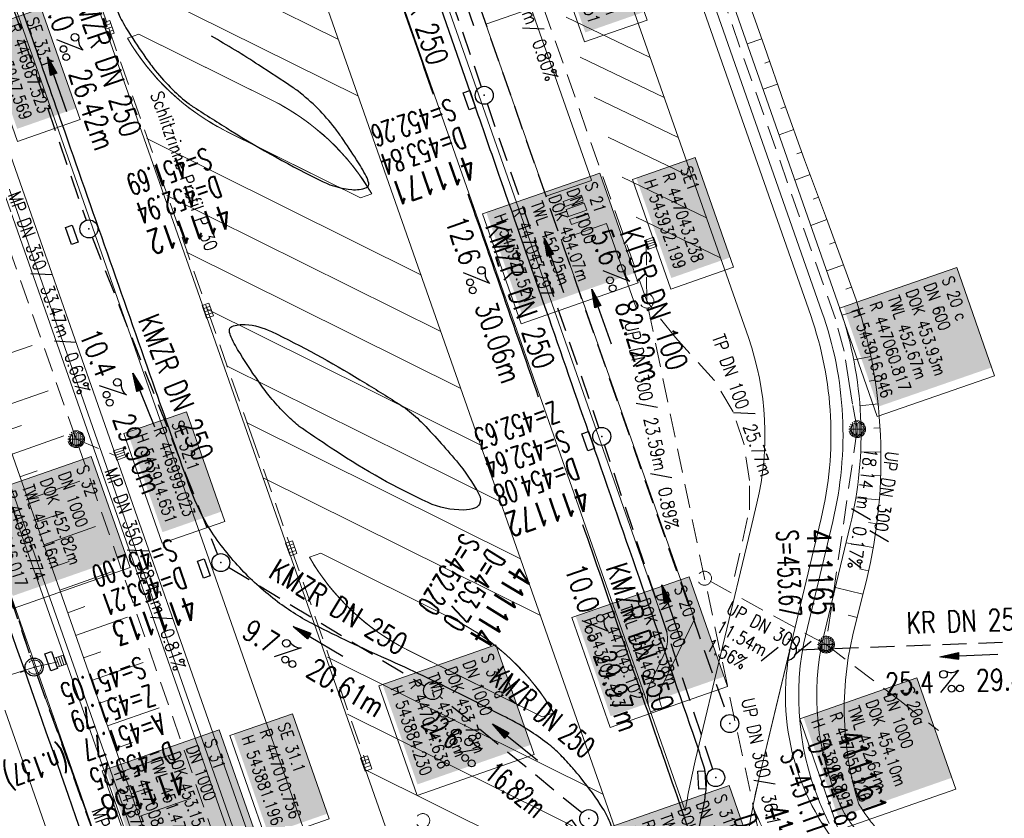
# Model space of a CAD drawing. Extents: x 232973 to 447511, y -373687 to 444035.
# Tile 34 of 40: x 446991 to 447073, y 443884 to 443951. Entities that reach past the tile are written whole.
import ezdxf
from ezdxf.enums import TextEntityAlignment as Align

# ---------------------------------------------------------------- set-up
doc = ezdxf.new("R2010")
doc.units = 0
doc.header["$LTSCALE"] = 2
doc.header["$MEASUREMENT"] = 0
doc.linetypes.add('AUSGEZOGEN', pattern=[0])
doc.linetypes.add('GESTRICH-X2', pattern=[1.5, 1, -0.5])
doc.layers.get('0').update_dxf_attribs({"linetype": 'AUSGEZOGEN'})
for name, color, linetype in [('Beschriftung', 7, 'CONTINUOUS'), ('FBR', 8, 'CONTINUOUS'), ('GLOBAL', 7, 'CONTINUOUS'), ('Hintergrund', 7, 'CONTINUOUS'), ('Hintergrundplan', 7, 'CONTINUOUS'), ('KANAL', 7, 'GESTRICH-X2'), ('PFEIL', 7, 'CONTINUOUS'), ('SCHACHTNR', 6, 'CONTINUOUS'), ('SCHLITZRINNE', 8, 'AUSGEZOGEN'), ('SCHSYMBOL', 7, 'AUSGEZOGEN'), ('STRASSE', 8, 'CONTINUOUS'), ('TEXTO', 4, 'CONTINUOUS'), ('TEXTU', 4, 'CONTINUOUS')]:
    doc.layers.add(name, color=color, linetype=linetype)
doc.styles.add('14059', font='txt_____.ttf', dxfattribs={"width": 0.8, "height": 1})
doc.styles.add('905', font='txt_____.ttf', dxfattribs={"width": 0.8, "height": 1})
doc.styles.add('ROMANS', font='romans.shx', dxfattribs={"width": 0.8})

# ---------------------------------------------------------------- blocks, each defined once
blk = doc.blocks.new('GST')
at = {"color": 0}
blk.add_circle((0, 0), 0.75, dxfattribs=at)
blk.add_point((0, 0), dxfattribs=at)
blk = doc.blocks.new('13')
blk.add_lwpolyline([(0.755, 1.218), (-0.748, 1.218), (-0.748, 1.801), (0.755, 1.801)], close=True)
at = {"rotation": 180}
blk.add_blockref('GST', (0, 0), dxfattribs=at)
blk = doc.blocks.new('PROM')
blk.add_line((1.566, 1.817), (0.019, 0.015))
for centre, radius in [((0.317, 1.51), 0.317), ((0.943, 0.291), 0.283), ((1.645, 0.287), 0.283)]:
    blk.add_circle(centre, radius)
blk.add_arc((0.992, 2.682), 1.033, 239.14139, 303.35492)
blk = doc.blocks.new('PFEIL2')
at = {"color": 0}
for p, q in [((0.88, 0.002), (-2.401, -0.012)), ((0.881, -0.271), (0.879, 0.276)), ((0.879, 0.276), (2.429, 0.009)), ((0.911, 0.27), (0.879, 0.265)), ((0.965, 0.261), (0.879, 0.246)), ((1.019, 0.252), (0.879, 0.228)), ((1.073, 0.242), (0.879, 0.209)), ((1.127, 0.233), (0.879, 0.191)), ((1.181, 0.224), (0.879, 0.172)), ((1.235, 0.214), (0.879, 0.154)), ((1.289, 0.205), (0.879, 0.135)), ((1.343, 0.196), (0.879, 0.117)), ((1.397, 0.187), (0.879, 0.098)), ((1.451, 0.177), (0.879, 0.08)), ((1.505, 0.168), (0.879, 0.061)), ((1.559, 0.159), (0.88, 0.043)), ((1.613, 0.149), (0.88, 0.024)), ((1.668, 0.14), (0.88, 0.006)), ((1.722, 0.131), (0.88, -0.013)), ((1.776, 0.121), (0.88, -0.031)), ((1.83, 0.112), (0.88, -0.05)), ((1.884, 0.103), (0.88, -0.068)), ((1.938, 0.094), (0.88, -0.087)), ((1.992, 0.084), (0.88, -0.105)), ((2.046, 0.075), (0.88, -0.124)), ((2.1, 0.066), (0.88, -0.142)), ((2.154, 0.056), (0.88, -0.161)), ((2.208, 0.047), (0.88, -0.179)), ((2.262, 0.038), (0.881, -0.198)), ((2.316, 0.029), (0.881, -0.216)), ((2.37, 0.019), (0.881, -0.235)), ((2.424, 0.01), (0.881, -0.253)), ((2.429, 0.009), (0.881, -0.271))]:
    blk.add_line(p, q, dxfattribs=at)
blk = doc.blocks.new('17')
blk.add_lwpolyline([(-0.755, -1.218), (0.748, -1.218), (0.748, -1.801), (-0.755, -1.801)], close=True)
blk.add_blockref('GST', (0, 0))
blk = doc.blocks.new('10')
blk.add_blockref('GST', (0, 0))
blk = doc.blocks.new('40')
at = {"color": 0}
blk.add_arc((0.025, 0.311), 0.91, 192.5363, 347.4637, dxfattribs=at)
blk.add_point((0, 0), dxfattribs=at)
blk = doc.blocks.new('SK-rechteck Mitt')
at = {"color": 18, "lineweight": 5, "true_color": 0x000000}
for p, q in [((-0.375, 0.2), (-0.375, -0.2)), ((-0.375, 0.2), (0.375, 0.2)), ((-0.1875, 0.2), (-0.1875, -0.2)), ((0, 0.2), (0, -0.2)), ((0.1875, 0.2), (0.1875, -0.2)), ((0.375, 0.2), (0.375, -0.2)), ((-0.375, -0.2), (0.375, -0.2))]:
    blk.add_line(p, q, dxfattribs=at)
blk = doc.blocks.new('SK-quadrat Rand')
at = {"color": 18, "lineweight": 5, "true_color": 0x000000}
for p, q in [((-0.4, 0.8), (-0.4, 0)), ((-0.4, 0.8), (0.4, 0.8)), ((-0.4, 0), (0.4, 0)), ((-0.2, 0.8), (-0.2, 0)), ((0, 0.8), (0, 0)), ((0.2, 0.8), (0.2, 0)), ((0.4, 0.8), (0.4, 0))]:
    blk.add_line(p, q, dxfattribs=at)
blk = doc.blocks.new('Muldenschacht')
at = {"color": 18, "lineweight": 5, "true_color": 0x000000}
for p, q in [((-0.599087, 0.002979), (-0.699187, 0.002979)), ((-0.569691, 0.188574), (-0.664892, 0.219507)), ((-0.492399, 0.083917), (-0.591181, 0.100105)), ((-0.484382, 0.356002), (-0.565365, 0.41484)), ((-0.444073, 0.230912), (-0.53319, 0.276499)), ((0.502013, 0.002979), (-0.498987, 0.002979)), ((0.474843, 0.165641), (-0.471817, 0.165641)), ((-0.350626, 0.358645), (-0.421053, 0.429778)), ((-0.351511, 0.488874), (-0.410348, 0.569857)), ((0.38186, 0.328304), (-0.378834, 0.328304)), ((-0.228204, 0.447647), (-0.274147, 0.536581)), ((-0.215015, 0.669384), (-0.184082, 0.574183)), ((-0.096655, 0.595502), (-0.080293, 0.496748)), ((0.001562, 0.503479), (0.001464, -0.497521)), ((0.001513, 0.703679), (0.001513, 0.603579)), ((0.093794, 0.596447), (0.078414, 0.497536)), ((0.218041, 0.669384), (0.187109, 0.574183)), ((0.271415, 0.539517), (0.226431, 0.450094)), ((0.413374, 0.569857), (0.354537, 0.488874)), ((0.425748, 0.42812), (0.355042, 0.357263)), ((0.447803, 0.22953), (0.537061, 0.27484)), ((0.568391, 0.41484), (0.487409, 0.356002)), ((0.4959, 0.080963), (0.594778, 0.096559)), ((0.572718, 0.188574), (0.667918, 0.219507)), ((0.602083, 0.008988), (0.702178, 0.00999)), ((-0.569691, -0.182617), (-0.664892, -0.21355)), ((-0.493148, -0.073251), (-0.59208, -0.088497)), ((-0.484382, -0.350045), (-0.565365, -0.408882)), ((-0.445326, -0.222488), (-0.534694, -0.267581)), ((0.474843, -0.159684), (-0.471817, -0.159684)), ((-0.352742, -0.35058), (-0.423593, -0.421292)), ((-0.351511, -0.482917), (-0.410348, -0.5639)), ((0.38186, -0.322346), (-0.378834, -0.322346)), ((-0.228006, -0.441793), (-0.273909, -0.530747)), ((-0.184082, -0.568226), (-0.215015, -0.663427)), ((-0.079489, -0.490923), (-0.095689, -0.589704)), ((0.001513, -0.597621), (0.001513, -0.697721)), ((0.079714, -0.491374), (0.095355, -0.590245)), ((0.187109, -0.568226), (0.218041, -0.663427)), ((0.271696, -0.533418), (0.226665, -0.444019)), ((0.354537, -0.482917), (0.413374, -0.5639)), ((0.426841, -0.421069), (0.355953, -0.350395)), ((0.446654, -0.225822), (0.535682, -0.271583)), ((0.487409, -0.350045), (0.568391, -0.408882)), ((0.496174, -0.073247), (0.595107, -0.088493)), ((0.572718, -0.182617), (0.667918, -0.21355))]:
    blk.add_line(p, q, dxfattribs=at)
for radius in [0.7007, 0.6006, 0.5005]:
    blk.add_circle((0.001513, 0.002979), radius, dxfattribs=at)
blk = doc.blocks.new('Schacht')
at = {"color": 18, "lineweight": 5, "true_color": 0x000000}
blk.add_circle((0, 0), 0.779, dxfattribs=at)
blk = doc.blocks.new('SK-quadrat Mitte')
at = {"color": 18, "lineweight": 5, "true_color": 0x000000}
for p, q in [((-0.4, 0.4), (-0.4, -0.4)), ((-0.4, 0.4), (0.4, 0.4)), ((-0.2, 0.4), (-0.2, -0.4)), ((0, 0.4), (0, -0.4)), ((0.2, 0.4), (0.2, -0.4)), ((0.4, 0.4), (0.4, -0.4)), ((-0.4, -0.4), (0.4, -0.4))]:
    blk.add_line(p, q, dxfattribs=at)

msp = doc.modelspace()

# ---------------------------------------------------------------- linework, layer by layer
at = {"layer": 'Beschriftung', "color": 18, "lineweight": 5, "true_color": 0x000000}
for points in [[(447040.177, 443959.942), (447043.324, 443950.934), (447038.1, 443949.109), (447034.954, 443958.117)], [(446992.863, 443951.909), (446996.1, 443942.642), (446990.876, 443940.817), (446987.639, 443950.085)], [(447047.336, 443939.481), (447050.53, 443930.339), (447045.306, 443928.514), (447042.112, 443937.656)], [(447039.382, 443938.187), (447042.578, 443929.04), (447032.823, 443925.632), (447029.627, 443934.78)], [(447069.126, 443930.317), (447072.247, 443921.291), (447062.482, 443917.914), (447059.36, 443926.94)], [(447004.96, 443918.301), (447008.154, 443909.158), (447002.93, 443907.334), (446999.737, 443916.476)], [(446997.032, 443914.575), (447000.266, 443905.316), (446990.511, 443901.908), (446987.277, 443911.168)], [(447046.82, 443904.549), (447050.013, 443895.407), (447040.258, 443891.999), (447037.065, 443901.141)], [(447030.733, 443898.867), (447033.926, 443889.725), (447024.171, 443886.318), (447020.978, 443895.46)], [(447065.787, 443896.119), (447069.025, 443886.852), (447059.27, 443883.444), (447056.032, 443892.712)], [(447013.788, 443893.134), (447016.85, 443884.368), (447011.627, 443882.543), (447008.565, 443891.309)], [(447007.687, 443891.783), (447010.925, 443882.515), (447001.169, 443879.108), (446997.932, 443888.375)], [(447050.148, 443887.151), (447053.385, 443877.883), (447043.63, 443874.476), (447040.393, 443883.743)]]:
    msp.add_lwpolyline(points, close=True, dxfattribs=at)
at = {"layer": 'FBR'}
for points in [[(447010.168, 443975.786, 0.003809), (447010.735, 443975.32, -0.0134), (447011.997, 443974.242, -0.03425), (447013.574, 443972.611, -0.021464), (447015.785, 443969.746, -0.019911), (447017.514, 443967.075, -0.044873), (447018.123, 443965.798, -0.004791), (447019.374, 443962.326, -0.000268), (447025.503, 443944.751, -0.000024)], [(446964.221, 443974.725, 0.000003), (446967.365, 443965.643, 0.00002), (446968.622, 443962.013, 0.001124), (446976.568, 443939.234, -0.000431), (446996.335, 443882.82)], [(447037.126, 443888.602, 0.013315), (447036.129, 443889.687, 0.039357), (447035, 443890.681, 0.016729), (447033.458, 443891.758, 0.021771), (447032.213, 443892.493, 0.00424), (447031.256, 443892.992, 0.001159), (447027.738, 443894.78, 0.012233), (447021.582, 443897.704, -0.012648), (447015.63, 443900.536, -0.04443), (447012.536, 443902.469, -0.040823), (447009.574, 443905.112, -0.048131), (447006.927, 443908.492, -0.056635), (447005.322, 443911.773, -0.000988), (447002.382, 443920.089, -0.000382), (446994.841, 443941.603, -0.000001), (446989.039, 443958.198, -0.000032)], [(447002.247, 443952.043, 0.061318), (447000.596, 443952.379, 0.101801), (446999.371, 443952.226, 0.364624), (446999.171, 443951.895, 0.075388), (446999.348, 443951.334, 0.027963), (447000.121, 443949.959, 0.009514), (447001.584, 443947.759, 0.019467), (447002.361, 443946.727, 0.027166), (447003.797, 443945.149, 0.031774), (447005.175, 443943.953, 0.020404), (447005.572, 443943.675, 0.002724), (447008.637, 443941.736, 0.026007), (447016.33, 443937.466, 0.092946), (447018.722, 443936.806, 0.109692)], [(447018.722, 443936.806, 0.109692), (447019.952, 443936.973, 0.379326), (447020.144, 443937.33, 0.06165), (447019.926, 443937.916, 0.024024), (447019.123, 443939.297, 0.0064), (447017.895, 443941.141, 0.014298), (447017.311, 443941.943, 0.031705), (447015.892, 443943.558, 0.031046), (447014.247, 443945.013, 0.018929), (447013.851, 443945.299, 0.002668), (447010.956, 443947.2, 0.014319), (447007.032, 443949.591, 0.096596)], [(447028.386, 443936.467, -0.00011), (447030.905, 443929.214, -0.000024), (447034.263, 443919.539, 0.00003)], [(447037.949, 443908.914, -0.000045), (447044.341, 443890.484, 0.00003), (447044.625, 443889.665, 0.001539)], [(447044.625, 443889.665, 0.000338), (447047.811, 443880.499, 0.001539), (447048.2, 443879.394, -0.000545), (447049.304, 443876.275, -0.023323), (447050.243, 443873.158, -0.004484), (447054.215, 443856.708, -0.047748), (447055.15, 443849.699, -0.025986), (447054.957, 443836.728)], [(447045.609, 443803.405, 0.011594), (447047.758, 443817.882, 0.018538), (447048.554, 443827.003, 0.018351), (447049.385, 443847.234, 0.028572), (447049.306, 443850.405, 0.033395), (447047.823, 443860.294, 0.029605), (447044.762, 443871.147, 0.000058), (447044.039, 443873.228, 0.000111), (447043.661, 443874.317, 0.00065), (447041.176, 443881.432, 0.001872), (447040.301, 443883.897, 0.056151), (447039.637, 443885.247, 0.027107), (447037.823, 443887.77, 0.009804), (447037.126, 443888.602, 0.039357)]]:
    msp.add_lwpolyline(points, format="xyb", dxfattribs=at)
msp.add_lwpolyline([(447008.532, 443925.049, -0.338877), (447008.746, 443925.402, -0.112775), (447009.859, 443925.568, -0.093522), (447012.031, 443924.984, -0.024827), (447019.409, 443920.962, -0.00337), (447022.456, 443919.071, -0.01375), (447023.187, 443918.582, -0.046002), (447024.503, 443917.453, -0.018177), (447027.436, 443914.198, -0.051198), (447029.339, 443911.384, -0.232737), (447029.367, 443910.599, -0.203185), (447029.044, 443910.299, -0.082499), (447028.011, 443910.109, -0.113197), (447025.079, 443910.728, -0.037981), (447017.369, 443915.033, -0.003211), (447014.61, 443916.887, -0.024951), (447014.269, 443917.145, -0.022007), (447013.224, 443918.103, -0.018661), (447012.088, 443919.328, -0.025539), (447011.172, 443920.51, -0.01199), (447009.416, 443923.166, -0.030332), (447008.684, 443924.506, -0.082682)], format="xyb", close=True, dxfattribs=at)
at = {"layer": 'Hintergrund', "color": 254, "lineweight": 15, "true_color": 0xcccccc}
for p, q in [((447009.525, 443990.581), (447043.523, 443893.539)), ((447045.348, 443870.165), (447006.636, 443980.671)), ((447019.867, 443888.459), (446989.648, 443974.719)), ((446994.618, 443960.744), (447017.622, 443949.313)), ((446996.187, 443956.056), (447019.279, 443944.581)), ((447033.67, 443951.908), (447038.69, 443937.58)), ((447036.573, 443951.184), (447043.582, 443947.812)), ((447029.895, 443950.585), (447034.914, 443936.258)), ((447052.865, 443949.36), (447051.664, 443948.94)), ((447037.742, 443947.848), (447044.751, 443944.476)), ((447053.528, 443947.473), (447053.127, 443947.332)), ((447054.191, 443945.586), (447052.987, 443945.162)), ((447038.911, 443944.511), (447045.92, 443941.139)), ((447054.857, 443943.7), (447054.455, 443943.555)), ((447055.534, 443941.818), (447054.312, 443941.379)), ((447001.657, 443941.053), (447024.524, 443929.691)), ((447040.08, 443941.175), (447047.089, 443937.803)), ((447056.211, 443939.936), (447055.798, 443939.788)), ((447041.249, 443937.838), (447048.258, 443934.466)), ((447056.899, 443938.058), (447055.639, 443937.592)), ((447003.315, 443936.321), (447026.156, 443924.972)), ((447057.593, 443936.182), (447057.162, 443936.023)), ((447042.418, 443934.501), (447049.427, 443931.129)), ((447042.417, 443926.942), (447039.952, 443933.976)), ((447058.287, 443934.307), (447056.961, 443933.819)), ((447058.977, 443932.43), (447058.525, 443932.263)), ((447004.972, 443931.59), (447027.805, 443920.244)), ((447059.668, 443930.552), (447058.283, 443930.043)), ((447060.355, 443928.674), (447059.885, 443928.502)), ((447006.63, 443926.858), (447029.462, 443915.513)), ((447060.999, 443926.782), (447059.566, 443926.355)), ((447061.525, 443924.852), (447061.052, 443924.735)), ((446987.785, 443922.314), (446992.104, 443923.828)), ((447061.962, 443922.901), (447060.533, 443922.615)), ((447008.287, 443922.126), (447031.119, 443910.781)), ((447062.308, 443920.931), (447061.821, 443920.857)), ((446989.108, 443918.539), (446993.426, 443920.052)), ((447062.563, 443918.947), (447061.049, 443918.788)), ((446989.769, 443916.652), (446991.208, 443917.156)), ((447009.945, 443917.394), (447032.78, 443906.048)), ((447062.726, 443916.954), (447062.196, 443916.923)), ((446990.43, 443914.764), (446994.748, 443916.277)), ((447062.797, 443914.956), (447061.107, 443914.935)), ((446996.147, 443886.373), (446986.746, 443913.184)), ((446991.092, 443912.877), (446992.531, 443913.381)), ((446991.754, 443910.99), (446996.07, 443912.503)), ((447011.343, 443912.791), (447034.442, 443901.314)), ((447062.776, 443912.956), (447062.172, 443912.976)), ((447062.663, 443910.959), (447060.71, 443911.115)), ((446992.416, 443909.102), (446993.854, 443909.607)), ((447062.458, 443908.97), (447061.753, 443909.059)), ((446993.077, 443907.215), (446997.392, 443908.728)), ((447062.161, 443906.992), (447059.905, 443907.384)), ((446993.739, 443905.328), (446995.177, 443905.832)), ((446994.401, 443903.44), (446998.714, 443904.953)), ((447061.774, 443905.03), (447061.004, 443905.201)), ((447061.302, 443903.087), (447059.013, 443903.659)), ((446995.063, 443901.553), (446996.5, 443902.057)), ((446995.725, 443899.666), (447000.037, 443901.178)), ((447060.817, 443901.147), (447060.06, 443901.336)), ((446996.386, 443897.778), (446997.824, 443898.282)), ((447016.716, 443897.838), (447039.646, 443886.444)), ((446997.048, 443895.891), (447001.359, 443897.402)), ((446997.71, 443894.004), (446999.147, 443894.507)), ((446998.372, 443892.116), (447002.681, 443893.627)), ((447043.523, 443893.539), (447046.499, 443885.045)), ((447018.376, 443893.104), (447041.302, 443881.713)), ((446999.034, 443890.229), (447000.47, 443890.732)), ((446999.695, 443888.342), (447004.003, 443889.852)), ((447036.817, 443880.034), (447019.863, 443888.458)), ((447000.355, 443886.453), (447001.792, 443886.954)), ((447004.575, 443862.188), (446996.147, 443886.373)), ((447001.013, 443884.565), (447005.328, 443886.069))]:
    msp.add_line(p, q, dxfattribs=at)
for points in [[(447046.805, 444003.628), (447046.986, 444003.13, -0.19886), (447046.817, 443999.308), (447041.281, 443987.448, 0.190887), (447041.061, 443983.771), (447041.704, 443981.817), (447043.418, 443977.119), (447044.887, 443972.247), (447046.311, 443967.482), (447047.948, 443962.813), (447049.687, 443958.124), (447051.439, 443953.439), (447053.089, 443948.72), (447054.748, 443944.003), (447056.44, 443939.298), (447058.176, 443934.608), (447059.902, 443929.915), (447060.741, 443927.618, -0.141917), (447061.404, 443903.495), (447060.688, 443900.632)], [(447057.833, 443898.727), (447060.246, 443908.81, 0.142317), (447059.382, 443926.905), (447038.512, 443986.484), (447045.542, 444001.103), (447044.893, 444002.959, 0.229036)], [(447043.523, 443893.539, -0.19895), (447043.651, 443895.831), (447044.72, 443898.052, 0.199097), (447044.847, 443900.345), (447012.828, 443991.737, 0.198723)], [(447012.828, 443991.737), (447044.847, 443900.345, -0.198904), (447044.72, 443898.052), (447043.651, 443895.831, 0.202571), (447043.523, 443893.539)], [(447051.928, 443908.425), (447052.464, 443910.668, 0.143957), (447051.759, 443924.471), (447029.821, 443987.091)], [(447055.121, 443845.014, 0.05367), (447052.643, 443864.807, -0.120248), (447052.678, 443887.932), (447057.814, 443909.392, 0.144021), (447056.948, 443926.303), (447035.851, 443986.511)], [(447056.366, 443899.042), (447058.787, 443909.159, 0.144187), (447057.889, 443926.633), (447036.916, 443986.497)], [(447000.039, 443949.436, 0.142623), (447008.15, 443941.737), (447019.439, 443936.127), (447020.39, 443936.46, 0.142623), (447012.282, 443944.15), (447000.985, 443949.764), (447000.038, 443949.436)], [(447000.985, 443949.764), (447000.039, 443949.434, 0.1465), (447008.414, 443941.606), (447019.439, 443936.127), (447020.389, 443936.461, 0.146324), (447012.02, 443944.28), (447000.985, 443949.763)], [(447036.177, 443932.654), (447047.259, 443901.024), (447044.55, 443895.394, 0.238156), (447044.569, 443893.637), (447043.607, 443893.301)], [(447046.499, 443885.045, -0.019149), (447047.33, 443889.213), (447051.928, 443908.425)], [(447016.141, 443906.499), (447015.195, 443906.17, 0.146526), (447023.571, 443898.341), (447034.595, 443892.862), (447035.546, 443893.196, 0.146323), (447027.176, 443901.016), (447016.141, 443906.499)], [(447060.688, 443900.632, 0.143056), (447060.953, 443885.594)], [(447086.903, 443843.472, 0.118379), (447078.312, 443860.058), (447059.723, 443881.529, -0.24167), (447055.393, 443899.275)], [(447058.492, 443883.995, -0.166149), (447056.366, 443899.042)], [(447059.83, 443884.674, -0.166149), (447057.839, 443898.76)], [(447049.329, 443836.07), (447048.775, 443828.943), (447048.401, 443825.471, 0.097186), (447038.095, 443844.198, -0.09023), (447031.019, 443856.645), (447019.862, 443888.457)], [(447082.534, 443842.392, 0.118379), (447074.91, 443857.113), (447056.321, 443878.583, -0.082189), (447052.142, 443885.406)]]:
    msp.add_lwpolyline(points, format="xyb", dxfattribs=at)
for points in [[(446975.068, 443978.522), (447018.27, 443855.165)], [(446968.928, 443976.373), (446973.711, 443962.629), (446973.982, 443961.776), (446982.906, 443936.238), (446990.521, 443914.506), (446999.923, 443887.693), (447008.352, 443863.504), (447018.018, 443835.842), (447019.061, 443832.866)], [(446967.512, 443975.877), (446972.287, 443962.155), (446972.559, 443961.301), (446981.49, 443935.744), (446989.105, 443914.01), (446998.507, 443887.198), (447006.936, 443863.011), (447016.602, 443835.347), (447017.645, 443832.37)], [(446967.984, 443976.042), (446972.762, 443962.313), (446973.033, 443961.46), (446981.962, 443935.909), (446989.577, 443914.176), (446998.979, 443887.363), (447007.408, 443863.175), (447017.074, 443835.512), (447018.117, 443832.535)], [(447055.392, 443899.272), (447052.678, 443887.932), (447052.142, 443885.406)], [(447079.291, 443861.982), (447072.824, 443870.05), (447066.938, 443878.182), (447062.285, 443883.746), (447062.188, 443883.863), (447062.092, 443883.982), (447061.998, 443884.101), (447061.904, 443884.221), (447061.812, 443884.342), (447061.721, 443884.464), (447061.631, 443884.586), (447061.542, 443884.71), (447061.455, 443884.834), (447061.368, 443884.959), (447061.326, 443885.02), (447061.283, 443885.084), (447061.198, 443885.211), (447061.115, 443885.338), (447061.034, 443885.466), (447060.953, 443885.594)], [(447079.291, 443861.982), (447061.235, 443882.838), (447061.128, 443882.963), (447061.022, 443883.089), (447060.917, 443883.216), (447060.813, 443883.344), (447060.71, 443883.473), (447060.609, 443883.603), (447060.508, 443883.734), (447060.409, 443883.866), (447060.311, 443883.998), (447060.215, 443884.132), (447060.168, 443884.197), (447060.119, 443884.266), (447060.025, 443884.402), (447059.932, 443884.538), (447059.84, 443884.675), (447059.75, 443884.812)]]:
    msp.add_lwpolyline(points, dxfattribs=at)
at = {"layer": 'Hintergrundplan', "color": 254, "lineweight": 15, "true_color": 0xcccccc}
for p, q in [((447009.525, 443990.581), (447043.523, 443893.539)), ((447024.659, 443855.121), (446980.734, 443980.505)), ((447045.348, 443870.165), (447006.636, 443980.671)), ((447019.867, 443888.459), (446989.648, 443974.719)), ((446994.618, 443960.744), (447017.622, 443949.313)), ((446996.187, 443956.056), (447019.279, 443944.581)), ((447029.897, 443950.586), (447033.668, 443951.907)), ((447033.67, 443951.908), (447038.69, 443937.58)), ((447036.573, 443951.184), (447043.582, 443947.812)), ((447029.895, 443950.585), (447034.914, 443936.258)), ((447052.865, 443949.36), (447051.664, 443948.94)), ((447037.742, 443947.848), (447044.751, 443944.476)), ((447053.528, 443947.473), (447053.127, 443947.332)), ((447054.191, 443945.586), (447052.987, 443945.162)), ((447038.911, 443944.511), (447045.92, 443941.139)), ((447054.857, 443943.7), (447054.455, 443943.555)), ((447055.534, 443941.818), (447054.312, 443941.379)), ((447001.657, 443941.053), (447024.524, 443929.691)), ((447040.08, 443941.175), (447047.089, 443937.803)), ((447056.211, 443939.936), (447055.798, 443939.788)), ((447041.249, 443937.838), (447048.258, 443934.466)), ((447056.899, 443938.058), (447055.639, 443937.592)), ((447038.688, 443937.579), (447034.916, 443936.258)), ((447003.315, 443936.321), (447026.156, 443924.972)), ((447057.593, 443936.182), (447057.162, 443936.023)), ((447042.418, 443934.501), (447049.427, 443931.129)), ((447036.179, 443932.655), (447039.95, 443933.976)), ((447042.417, 443926.942), (447039.952, 443933.976)), ((447058.287, 443934.307), (447056.961, 443933.819)), ((447058.977, 443932.43), (447058.525, 443932.263)), ((447004.972, 443931.59), (447027.805, 443920.244)), ((447059.668, 443930.552), (447058.283, 443930.043)), ((447060.355, 443928.674), (447059.885, 443928.502)), ((447006.63, 443926.858), (447029.462, 443915.513)), ((447060.999, 443926.782), (447059.566, 443926.355)), ((447061.525, 443924.852), (447061.052, 443924.735)), ((446987.785, 443922.314), (446992.104, 443923.828)), ((447061.962, 443922.901), (447060.533, 443922.615)), ((447008.287, 443922.126), (447031.119, 443910.781)), ((447062.308, 443920.931), (447061.821, 443920.857)), ((446989.108, 443918.539), (446993.426, 443920.052)), ((447062.563, 443918.947), (447061.049, 443918.788)), ((446989.769, 443916.652), (446991.208, 443917.156)), ((447009.945, 443917.394), (447032.78, 443906.048)), ((447062.726, 443916.954), (447062.196, 443916.923)), ((446990.43, 443914.764), (446994.748, 443916.277)), ((447062.797, 443914.956), (447061.107, 443914.935)), ((446986.746, 443913.184), (446996.147, 443886.373)), ((446991.092, 443912.877), (446992.531, 443913.381)), ((446991.754, 443910.99), (446996.07, 443912.503)), ((447011.343, 443912.791), (447034.442, 443901.314)), ((447062.776, 443912.956), (447062.172, 443912.976)), ((447062.663, 443910.959), (447060.71, 443911.115)), ((446992.416, 443909.102), (446993.854, 443909.607)), ((447062.458, 443908.97), (447061.753, 443909.059)), ((446993.077, 443907.215), (446997.392, 443908.728)), ((447062.161, 443906.992), (447059.905, 443907.384)), ((446993.739, 443905.328), (446995.177, 443905.832)), ((446994.401, 443903.44), (446998.714, 443904.953)), ((447061.774, 443905.03), (447061.004, 443905.201)), ((447061.302, 443903.087), (447059.013, 443903.659)), ((446995.063, 443901.553), (446996.5, 443902.057)), ((446995.725, 443899.666), (447000.037, 443901.178)), ((447060.817, 443901.147), (447060.06, 443901.336)), ((446996.386, 443897.778), (446997.824, 443898.282)), ((447016.716, 443897.838), (447039.646, 443886.444)), ((446997.048, 443895.891), (447001.359, 443897.402)), ((446997.71, 443894.004), (446999.147, 443894.507)), ((446998.372, 443892.116), (447002.681, 443893.627)), ((447043.523, 443893.539), (447046.499, 443885.045)), ((447018.376, 443893.104), (447041.302, 443881.713)), ((446999.034, 443890.229), (447000.47, 443890.732)), ((446999.695, 443888.342), (447004.003, 443889.852)), ((447036.817, 443880.034), (447019.863, 443888.458)), ((447000.355, 443886.453), (447001.792, 443886.954)), ((446996.147, 443886.373), (447004.575, 443862.188)), ((447001.013, 443884.565), (447005.328, 443886.069))]:
    msp.add_line(p, q, dxfattribs=at)
for points in [[(447046.805, 444003.628), (447046.986, 444003.13, -0.19886), (447046.817, 443999.308), (447041.281, 443987.448, 0.190887), (447041.061, 443983.771), (447041.704, 443981.817), (447043.418, 443977.119), (447044.887, 443972.247), (447046.311, 443967.482), (447047.948, 443962.813), (447049.687, 443958.124), (447051.439, 443953.439), (447053.089, 443948.72), (447054.748, 443944.003), (447056.44, 443939.298), (447058.176, 443934.608), (447059.902, 443929.915), (447060.741, 443927.618, -0.141917), (447061.404, 443903.495), (447060.688, 443900.632)], [(447057.833, 443898.727), (447060.246, 443908.81, 0.142317), (447059.382, 443926.905), (447038.512, 443986.484), (447045.542, 444001.103), (447044.893, 444002.959, 0.229036)], [(447012.828, 443991.737), (447044.847, 443900.345, -0.198904), (447044.72, 443898.052), (447043.651, 443895.831, 0.202571), (447043.523, 443893.539)], [(447051.928, 443908.425), (447052.464, 443910.668, 0.143957), (447051.759, 443924.471), (447029.821, 443987.091)], [(447055.121, 443845.014, 0.05367), (447052.643, 443864.807, -0.120248), (447052.678, 443887.932), (447057.814, 443909.392, 0.144021), (447056.948, 443926.303), (447035.851, 443986.511)], [(447056.366, 443899.042), (447058.787, 443909.159, 0.144187), (447057.889, 443926.633), (447036.916, 443986.497)], [(447044.717, 443796.956), (447045.352, 443804.304, 0.198133), (447033.878, 443840.668), (447031.083, 443844.006, -0.068573), (447026.733, 443850.946, -0.001832), (447026.595, 443851.255, 0.178534), (447025.151, 443852.746), (447020.953, 443854.766, -0.198913), (447019.422, 443856.478), (446976.491, 443979.02, -0.187649)], [(447000.039, 443949.436, 0.142623), (447008.15, 443941.737), (447019.439, 443936.127), (447020.39, 443936.46, 0.142623), (447012.282, 443944.15), (447000.985, 443949.764), (447000.038, 443949.436)], [(447036.177, 443932.654), (447047.259, 443901.024), (447044.55, 443895.394, 0.238156), (447044.569, 443893.637), (447043.607, 443893.301)], [(447046.499, 443885.045, -0.019149), (447047.33, 443889.213), (447051.928, 443908.425)], [(447060.688, 443900.632, 0.143056), (447060.953, 443885.594)], [(447086.903, 443843.472, 0.118379), (447078.312, 443860.058), (447059.723, 443881.529, -0.24167), (447055.393, 443899.275)], [(447058.492, 443883.995, -0.166149), (447056.366, 443899.042)], [(447059.83, 443884.674, -0.166149), (447057.839, 443898.76)], [(447049.329, 443836.07), (447048.775, 443828.943), (447048.401, 443825.471, 0.097186), (447038.095, 443844.198, -0.09023), (447031.019, 443856.645), (447019.862, 443888.457)], [(447082.534, 443842.392, 0.118379), (447074.91, 443857.113), (447056.321, 443878.583, -0.082189), (447052.142, 443885.406)]]:
    msp.add_lwpolyline(points, format="xyb", dxfattribs=at)
for points in [[(446975.541, 443978.687), (447018.535, 443855.93), (447020.953, 443854.766)], [(446975.068, 443978.522), (447018.27, 443855.165)], [(446968.928, 443976.373), (446973.711, 443962.629), (446973.982, 443961.776), (446982.906, 443936.238), (446990.521, 443914.506), (446999.923, 443887.693), (447008.352, 443863.504), (447018.018, 443835.842), (447019.061, 443832.866)], [(446967.512, 443975.877), (446972.287, 443962.155), (446972.559, 443961.301), (446981.49, 443935.744), (446989.105, 443914.01), (446998.507, 443887.198), (447006.936, 443863.011), (447016.602, 443835.347), (447017.645, 443832.37)], [(446967.984, 443976.042), (446972.762, 443962.313), (446973.033, 443961.46), (446981.962, 443935.909), (446989.577, 443914.176), (446998.979, 443887.363), (447007.408, 443863.175), (447017.074, 443835.512), (447018.117, 443832.535)], [(446961.731, 443973.854), (446966.475, 443960.221), (446966.748, 443959.363), (446975.708, 443933.723), (446983.325, 443911.985), (446992.725, 443885.177), (447001.152, 443860.995), (447010.82, 443833.327), (447016.282, 443817.738), (447025.305, 443791.942), (447028.374, 443783.312), (447033.853, 443767.586), (447034.748, 443765.123), (447043.811, 443739.165)], [(447055.392, 443899.272), (447052.678, 443887.932), (447052.142, 443885.406)], [(447079.291, 443861.982), (447072.824, 443870.05), (447066.938, 443878.182), (447062.285, 443883.746), (447062.188, 443883.863), (447062.092, 443883.982), (447061.998, 443884.101), (447061.904, 443884.221), (447061.812, 443884.342), (447061.721, 443884.464), (447061.631, 443884.586), (447061.542, 443884.71), (447061.455, 443884.834), (447061.368, 443884.959), (447061.326, 443885.02), (447061.283, 443885.084), (447061.198, 443885.211), (447061.115, 443885.338), (447061.034, 443885.466), (447060.953, 443885.594)], [(447079.291, 443861.982), (447061.235, 443882.838), (447061.128, 443882.963), (447061.022, 443883.089), (447060.917, 443883.216), (447060.813, 443883.344), (447060.71, 443883.473), (447060.609, 443883.603), (447060.508, 443883.734), (447060.409, 443883.866), (447060.311, 443883.998), (447060.215, 443884.132), (447060.168, 443884.197), (447060.119, 443884.266), (447060.025, 443884.402), (447059.932, 443884.538), (447059.84, 443884.675), (447059.75, 443884.812)]]:
    msp.add_lwpolyline(points, dxfattribs=at)
for points in [[(447036.488, 443935.397), (447036.341, 443935.817), (447037.85, 443936.345), (447037.997, 443935.926), (447036.488, 443935.397)], [(447038.29, 443935.088), (447036.782, 443934.559), (447036.576, 443935.146), (447038.085, 443935.674), (447038.29, 443935.088)], [(447036.87, 443934.308), (447037.017, 443933.889), (447038.525, 443934.417), (447038.378, 443934.836), (447036.87, 443934.308)]]:
    msp.add_lwpolyline(points, close=True, dxfattribs=at)
msp.add_lwpolyline([(447027.438, 443900.885), (447016.141, 443906.499), (447015.195, 443906.172, 0.142623), (447023.306, 443898.472), (447034.596, 443892.862), (447035.546, 443893.195, 0.142623), (447027.438, 443900.885)], format="xyb", close=True, dxfattribs=at)
at = {"layer": 'KANAL', "color": 92, "lineweight": 5, "true_color": 0x00b400}
for p, q in [((447059.002, 443926.042), (447037.851, 443986.324, 453.623)), ((447043.297, 443927.521), (447025.062, 443979.322)), ((446995.774, 443916.017, 452.827), (446984.685, 443947.599, 452.541)), ((446977.39, 443940.604, 452.876), (446992.296, 443897.022, 453.283)), ((447043.297, 443927.521), (447043.238, 443932.199, 453.88)), ((447059.749, 443923.34), (447059.002, 443926.042)), ((447060.155, 443920.652), (447059.749, 443923.34)), ((447060.424, 443918.927), (447060.155, 443920.652)), ((447060.817, 443916.846, 453.936), (447060.424, 443918.927)), ((446995.774, 443916.017, 452.827), (446999.023, 443914.651, 453.047)), ((447008.37, 443879.692, 453.154), (446995.774, 443916.017, 452.827)), ((447055.661, 443869.079, 453.443), (447048.102, 443904.423)), ((447058.226, 443898.895, 454.106), (447064.381, 443894.226)), ((446992.296, 443897.022, 453.283), (446957.072, 443885.649, 452.86)), ((447007, 443855.888, 453.477), (446992.296, 443897.022, 453.283))]:
    msp.add_line(p, q, dxfattribs=at)
at = {"layer": 'KANAL'}
for p, q in [((447023.375, 443969.25), (447049.969, 443893.031)), ((447023.125, 443964.156), (447029.5, 443945.375)), ((446988.5, 443957.813), (446996.594, 443934.25)), ((447030, 443943.969), (447039.313, 443916.938)), ((446977.531, 443939.813), (446992.031, 443897.719)), ((446997.094, 443932.844), (447007.531, 443906.406)), ((447008.469, 443905.344), (447024.813, 443895.438)), ((447055.938, 443898.469), (447084.281, 443899.5)), ((446977.031, 443891.469), (446991.563, 443896.75))]:
    msp.add_line(p, q, dxfattribs=at)
at = {"layer": 'KANAL', "color": 92, "lineweight": 15, "true_color": 0x00b400}
for p, q in [((446992.296, 443897.022, 453.283), (446994.436, 443897.512, 452.919)), ((447064.381, 443894.226), (447067.587, 443891.73))]:
    msp.add_line(p, q, dxfattribs=at)
at = {"layer": 'KANAL', "flags": 128}
for points in [[(447048.797, 443888.525), (447039.786, 443915.529)], [(446992.52, 443896.314), (447006.718, 443856.575)], [(447037.88, 443884.866), (447026.033, 443894.584)]]:
    msp.add_lwpolyline(points, dxfattribs=at)
at = {"layer": 'KANAL', "color": 92, "lineweight": 5, "true_color": 0x00b400}
for points in [[(446987.108, 443982.735, 452.688), (446989.025, 443977.257, 452.744), (446992.87, 443966.278, 452.856), (446995.679, 443958.283, 452.922), (446998.478, 443950.27, 453.019), (447002.607, 443938.514, 453.12), (447006.733, 443926.716, 453.242), (447010.374, 443916.336, 453.326), (447013.679, 443906.915, 453.406), (447016.735, 443898.178, 453.477), (447019.934, 443888.986, 453.567)], [(447060.817, 443916.846, 453.936), (447058.226, 443898.895, 454.106), (447048.102, 443904.423, 454.391), (447043.297, 443927.521, 0)], [(447050.61, 443904.573, 0), (447051.839, 443910.111, 0), (447051.841, 443912.562, 0), (447051.379, 443915.643, 0), (447050.482, 443918.295, 0), (447048.905, 443920.916, 0), (447045.687, 443924.478, 0), (447043.297, 443927.521, 454.07)]]:
    msp.add_polyline3d(points, dxfattribs=at)
at = {"layer": 'SCHLITZRINNE'}
msp.add_lwpolyline([(446946.636, 443968.571, 0.000016), (446947.849, 443965.085, 0.000199), (446950.544, 443957.352, 0.000027), (446955.553, 443942.997, 0.000044), (446958.667, 443934.078, 0.000101), (446962.051, 443924.393, 0.000084), (446966.153, 443912.669, 0.000975), (446970.092, 443901.486, -0.001001), (446974.031, 443890.303, -0.000613), (446978.162, 443878.453, 0.000574), (446982.293, 443866.603, 0.000043), (446985.962, 443856.119, 0.000041), (446989.821, 443845.1, 0.000098), (446990.721, 443842.532, -0.000006), (447006.522, 443797.477, -0.000336), (447009.233, 443789.73, -0.000126), (447016.458, 443769.022)], format="xyb", dxfattribs=at)
at = {"layer": 'SCHSYMBOL'}
for points in [[(447028.546, 443945.059), (447029.043, 443943.64), (447028.492, 443943.448), (447027.996, 443944.866)], [(447038.436, 443916.648), (447038.933, 443915.23), (447038.383, 443915.037), (447037.886, 443916.456)], [(447048.13, 443888.377), (447048.21, 443886.876), (447047.628, 443886.845), (447047.548, 443888.345)]]:
    msp.add_lwpolyline(points, close=True, dxfattribs=at)
at = {"layer": 'STRASSE', "flags": 128}
msp.add_lwpolyline([(447047.811, 443880.499, -0.029316), (447047.6, 443881.712, -0.048309), (447047.588, 443882.46, -0.003989), (447047.7, 443883.729, -0.018558), (447047.736, 443884, -0.014366), (447047.867, 443884.652, 0.011385), (447048.038, 443885.474, 0.018058), (447048.229, 443886.775, 0.033238), (447048.26, 443887.489, 0.038321), (447048.197, 443888.117, 0.031729), (447048.016, 443888.858, 0.007148), (447047.154, 443891.481, 0.000765), (447038.709, 443915.867, 0.000011), (447031.122, 443937.667, 0.000037), (447028.833, 443944.241, 0.000505), (447025.263, 443954.458, 0.001272)], format="xyb", dxfattribs=at)

# ---------------------------------------------------------------- block references
at = {"layer": 'KANAL', "xscale": 1.5, "yscale": 1.5, "zscale": 1.5, "rotation": 289.2688179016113}
for p in [(446998.478, 443950.27, 453.019), (447006.733, 443926.716, 453.242), (447013.679, 443906.915, 453.406), (447019.934, 443888.986, 453.567)]:
    msp.add_blockref('SK-rechteck Mitt', p, dxfattribs=at)
at = {"layer": 'KANAL'}
for name, p, rotation in [('SK-quadrat Rand', (447043.238, 443932.199, 453.88), 289.2688179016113), ('Muldenschacht', (447060.817, 443916.846, 453.936), 270), ('Muldenschacht', (446995.774, 443916.017, 452.827), 270), ('SK-quadrat Rand', (446999.023, 443914.651, 453.047), 289.2688179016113), ('Muldenschacht', (447058.226, 443898.895, 454.106), 270), ('SK-quadrat Mitte', (446994.436, 443897.512, 452.919), 199.2688247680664)]:
    msp.add_blockref(name, p, dxfattribs=dict(at, rotation=rotation))
at = {"layer": 'KANAL', "xscale": 0.75, "yscale": 0.75, "zscale": 0.75}
for p in [(447043.297, 443927.521, 454.07), (447048.102, 443904.423, 454.38), (446992.296, 443897.022, 453.283), (447024.638, 443884.23, 453.78)]:
    msp.add_blockref('Schacht', p, dxfattribs=at)
at = {"layer": 'PFEIL'}
for p, rotation in [((447028.075, 443952.748), 108.76550000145), ((446994.179, 443945.577), 108.9361999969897), ((447035.557, 443930.507), 109.0105000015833), ((447039.516, 443926.229), 109.22560000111), ((447001.395, 443919.258), 111.5640999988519), ((447045.325, 443901.574), 108.4524999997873), ((447015.92, 443899.154), 148.8379000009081), ((447070.137, 443897.986), 182.1024999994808), ((447032.319, 443890.767), 140.6370000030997)]:
    msp.add_blockref('PFEIL2', p, dxfattribs=dict(at, rotation=rotation))
at = {"layer": 'SCHSYMBOL'}
for name, p, rotation in [('GST', (447029.756, 443944.664), 289.2891999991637), ('17', (446996.831, 443933.529), 289.2891999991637), ('GST', (447039.549, 443916.24), 289.2891999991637), ('17', (447007.82, 443905.723), 289.2891999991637), ('40', (447055.173, 443898.437), 89.0322948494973), ('13', (446992.268, 443897.02), 289.2891999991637), ('10', (447025.453, 443895.06), 289.2891999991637), ('10', (447050.212, 443892.31), 289.2891999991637), ('GST', (447049.034, 443887.814), 289.2892000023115), ('17', (447038.46, 443884.39), 305.6600728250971)]:
    msp.add_blockref(name, p, dxfattribs=dict(at, rotation=rotation))
at = {"layer": 'TEXTU'}
for p, rotation in [((446994.137, 443949.311), 288.9361999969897), ((447027.997, 443929.876), 289.0105000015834), ((447039.642, 443930.042), 289.22560000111), ((446997.687, 443920.481), 291.5640999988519), ((447037.891, 443900.897), 288.4524999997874), ((447012.228, 443897.88), 328.8379000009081), ((447067.748, 443894.896), 2.102499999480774), ((447027.257, 443889.818), 320.6369999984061)]:
    msp.add_blockref('PROM', p, dxfattribs=dict(at, rotation=rotation))

# ---------------------------------------------------------------- texts
at = {"layer": 'Beschriftung', "color": 92, "true_color": 0x00b400, "char_height": 1.1, "attachment_point": 1, "line_spacing_factor": 0.959981, "style": '905'}
for s, insert, rotation in [('MP DN 350/ 54.92m/ 0.80%', (447030.06, 443962.845), 289.39275), ('Schlitzrinne Profil P 30', (447002.984, 443945.099), 289.35253), ('MP DN 350/ 33.47m/ 0.60%', (446991.097, 443936.75), 289.34712), ('UP DN 300/ 23.59m/ 0.89%', (447042.505, 443925.921), 281.42244), ('TP DN 100/ 25.77m', (447049.726, 443924.893), 289.25515), ('UP DN 300/^J18.14 m/ 0.17%', (447064.296, 443914.89), 261.78679), ('UP DN 300/^J11.54m/^J1.56%', (447050.344, 443902.546), 331.3665), ('UP DN 300/ 36.14m/ 2.71%', (447052.227, 443894.51), 282.0726), ('MP DN 250/ 43.68m', (446998.058, 443885.438), 289.67022)]:
    msp.add_mtext(s, dxfattribs=dict(at, insert=insert, rotation=rotation))
at = {"layer": 'Beschriftung', "color": 18, "true_color": 0x000000, "char_height": 1, "attachment_point": 1, "line_spacing_factor": 0.959981, "style": '14059', "bg_fill": 1, "box_fill_scale": 1.5, "bg_fill_color": 256, "bg_fill_true_color": 11599800, "bg_fill_transparency": 0}
for s, insert, rotation in [('SE2^JR 447034.771^JH 543956.451', (447039.87, 443959.305), 289.25515), ('SE 33.1^JR 446987.523^JH 543947.569', (446992.555, 443951.273), 289.25515), ('SE1^JR 447043.238^JH 543932.199', (447047.029, 443938.844), 289.25515), ('S 21^JDN 1000^JDOK 454.07m^JTWL 452.25m^JR 447043.297^JH 543927.521', (447039.075, 443937.551), 289.25515), ('S 20 c^JDN 600^JDOK 453.93m^JTWL 452.67m^JR 447060.817^JH 543916.846', (447068.816, 443929.681), 289.07802), ('SE 32.1^JR 446999.023^JH 543914.651', (447004.653, 443917.664), 289.25515), ('S 32^JDN 1000^JDOK 452.82m^JTWL 451.16m^JR 446995.774^JH 543916.017', (446996.725, 443913.938), 289.25515), ('S 20^JDN 1000^JDOK 454.38m^JTWL 452.46m^JR 447048.102^JH 543904.423', (447046.513, 443903.912), 289.25515), ('S 31 a^JDN 1000^JDOK 453.78m^JTWL 451.96m^JR 447024.638^JH 543884.230', (447030.426, 443898.231), 289.25515), ('S 20a^JDN 1000^JDOK 454.10m^JTWL 452.64m^JR 447058.226^JH 543898.895', (447065.48, 443895.483), 289.25515), ('SE 31.1^JR 447010.756^JH 543881.196', (447013.481, 443892.497), 289.25515), ('S 31^JDN 1000^JDOK 453.15m^JTWL 451.47m^JR 447008.370^JH 543879.692', (447007.38, 443891.146), 289.25515), ('S 31b^JDN 1000^JDOK 453.77m^JTWL 452.01m^JR 447043.419^JH 543872.572', (447049.841, 443886.514), 289.25515)]:
    msp.add_mtext(s, dxfattribs=dict(at, insert=insert, rotation=rotation))
at = {"layer": 'GLOBAL', "color": 92, "true_color": 0x00b400, "insert": (446999.147, 443913.737), "char_height": 1.1, "attachment_point": 1, "rotation": 289.12446, "line_spacing_factor": 0.959981, "style": '905'}
msp.add_mtext('MP DN 350/ 38.45m/ 0.81%', dxfattribs=at)
at = {"layer": 'SCHACHTNR', "style": 'ROMANS'}
for s, height, rotation, width, p in [('S=452.26', 1.8, 199.2892, 0.6, (447026.967, 443944.437)), ('D=453.84', 1.8, 199.2892, 0.6, (447027.811, 443942.062)), ('S=451.69', 1.8, 199.2892, 0.6, (447006.625, 443940.344)), ('411171', 2, 199.2892, 0.7, (447028.623, 443939.718)), ('D=452.94', 1.8, 199.2892, 0.6, (447007.469, 443938)), ('411112', 2, 199.2892, 0.7, (447008.281, 443935.625)), ('Z=452.63', 1.8, 199.2892, 0.6, (447035.6, 443919.198)), ('S=452.64', 1.8, 199.2892, 0.6, (447036.444, 443916.823)), ('D=454.08', 1.8, 199.2892, 0.6, (447037.256, 443914.479)), ('411172', 2, 199.2892, 0.7, (447038.1, 443912.104)), ('S=452.20', 1.8, 238.35492, 0.6, (447027.951, 443908.28)), ('S=453.67', 1.8, 272.09851, 0.6, (447054.101, 443908.401)), ('411165', 2, 272.09851, 0.7, (447056.619, 443908.505)), ('S=452.00', 1.8, 199.2892, 0.6, (447003.736, 443907.74)), ('D=453.70', 1.8, 238.35492, 0.6, (447030.059, 443906.973)), ('D=453.21', 1.8, 199.2892, 0.6, (447004.549, 443905.397)), ('411114', 2, 238.35492, 0.7, (447032.211, 443905.66)), ('411113', 2, 199.2892, 0.7, (447005.392, 443903.022)), ('S=451.05', 1.8, 199.2892, 0.6, (447001.14, 443897.944)), ('Z=451.79', 1.8, 199.2892, 0.6, (447001.953, 443895.6)), ('A=451.77  (n.137)', 1.8, 199.2892, 0.6, (447002.796, 443893.225)), ('D=454.18', 1.8, 289.2892, 0.6, (447056.728, 443890.553)), ('411161', 2, 289.2892, 0.7, (447059.103, 443891.366)), ('D=453.25', 1.8, 199.2892, 0.6, (447003.609, 443890.85)), ('S=451.11', 1.8, 289.2892, 0.6, (447054.384, 443889.709)), ('411138', 2, 199.2892, 0.7, (447004.453, 443888.506)), ('411173', 2, 287.86523, 0.7, (447052.955, 443885.143)), ('D=454.36', 1.8, 287.86523, 0.6, (447050.561, 443884.39))]:
    msp.add_text(s, height=height, rotation=rotation, dxfattribs=dict(at, width=width)).set_placement(p)
at = {"layer": 'TEXTO', "style": 'ROMANS'}
for s, rotation, width, p in [('KMZR 250', 288.7655, 0.75, (447023.622, 443951.465)), ('KMZR DN 250', 288.9362, 0.75, (446997.502, 443947.097)), ('KMZR DN 250', 289.0105, 0.75, (447031.9, 443927.751)), ('KTSR DN 100', 289.2256, 0.75, (447043.06, 443927.419)), ('KMZR DN 250', 291.5641, 0.75, (447003.25, 443920)), ('KMZR DN 250', 328.8379, 0.75, (447017.156, 443901.25)), ('KMZR DN 250', 288.4525, 0.75, (447041.892, 443899.246)), ('KR DN 250', 2.1025, 0.75, (447070.063, 443899.969)), ('KMZR DN 250', 320.637, 0.6, (447034.04, 443892.582))]:
    msp.add_text(s, height=1.8, rotation=rotation, dxfattribs=dict(at, width=width)).set_placement(p, align=Align.CENTER)
at = {"layer": 'TEXTU', "style": 'ROMANS'}
for s, rotation, width, p in [('14.0', 288.9362, 0.75, (446992.657, 443953.626)), ('26.42m', 288.9362, 0.75, (446995.126, 443946.47)), ('12.6', 289.0105, 0.75, (447026.504, 443934.207)), ('5.6', 289.2256, 0.75, (447038.585, 443933.082)), ('30.06m', 289.0105, 0.75, (447028.972, 443927.051)), ('82.22m', 289.2256, 0.75, (447040.616, 443927.207)), ('10.4', 291.5641, 0.75, (446996, 443924.75)), ('29.90m', 291.5641, 0.75, (446998.781, 443917.688)), ('10.0', 288.4525, 0.75, (447036.435, 443905.234)), ('9.7', 328.8379, 0.75, (447009.457, 443899.556)), ('29.97m', 288.4525, 0.75, (447038.841, 443898.046)), ('20.61m', 328.8379, 0.75, (447014.801, 443896.337)), ('25.4', 2.1025, 0.75, (447063.188, 443894.719)), ('29.87m', 2.1025, 0.75, (447070.75, 443895)), ('22.6', 320.637, 0.6, (447024.418, 443892.154)), ('16.82m', 320.637, 0.6, (447029.681, 443887.868))]:
    msp.add_text(s, height=1.8, rotation=rotation, dxfattribs=dict(at, width=width)).set_placement(p)

doc.saveas('drawing.dxf')
